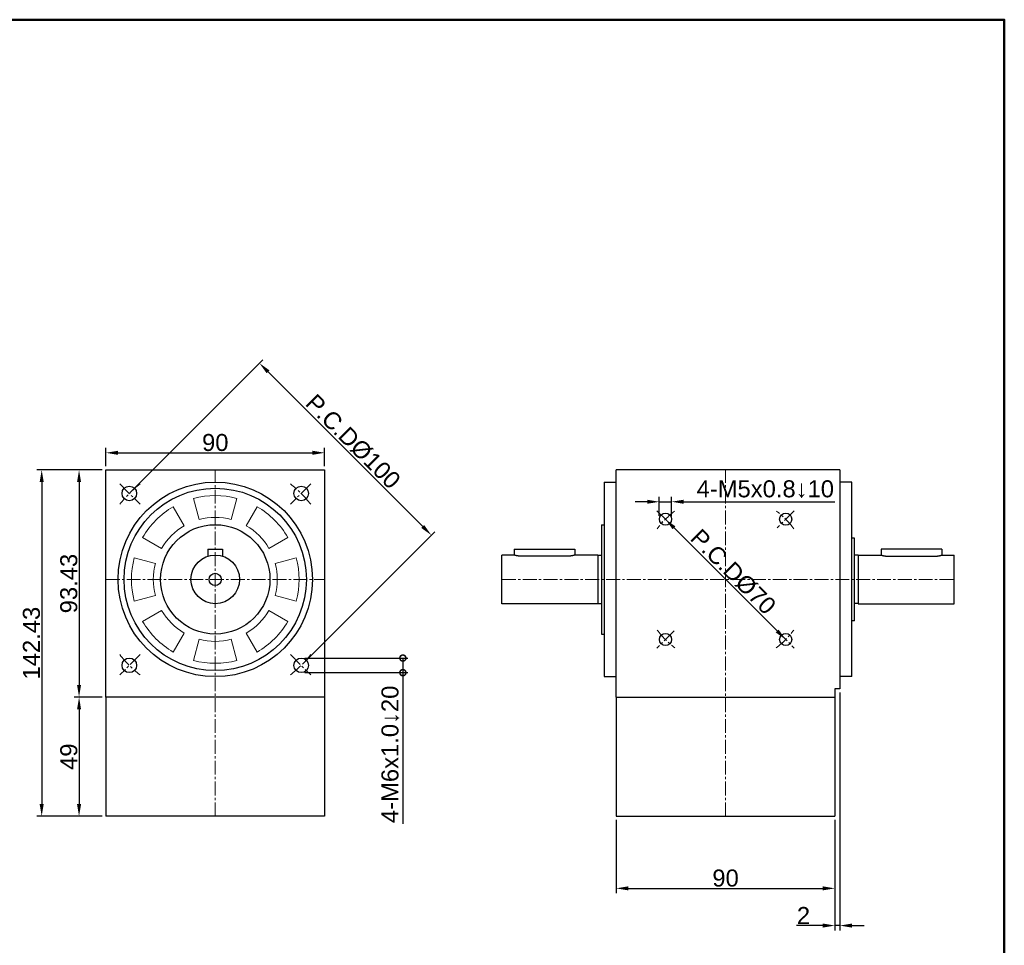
# Model space of a CAD drawing. Header units: millimetres. Extents: x 2723 to 3595, y 721 to 1332.
# Tile 9 of 9: x 3190 to 3595, y 952 to 1332. Entities that reach past the tile are written whole.
import ezdxf

# ---------------------------------------------------------------- set-up
doc = ezdxf.new("R2010")
doc.units = ezdxf.units.MM
doc.linetypes.add('CENTER2', pattern=[28.575, 19.05, -3.175, 3.175, -3.175])
for name, color, linetype, lineweight in [('中心線', 6, 'CENTER2', 5), ('圖框', 7, 'Continuous', 50), ('標註', 4, 'Continuous', 13)]:
    doc.layers.add(name, color=color, linetype=linetype, lineweight=lineweight)
doc.layers.add('產品', color=7, linetype='Continuous')
doc.styles.get("Standard").update_dxf_attribs({"font": 'arial.ttf'})
doc.dimstyles.new('yuetai', dxfattribs={"dimtxt": 7, "dimasz": 5, "dimexe": 2, "dimexo": 1.5, "dimtad": 1, "dimdsep": 46, "dimtxsty": 'Standard', "dimcen": 0, "dimadec": 0, "dimazin": 0, "dimtfac": 1, "dimtmove": 0, "dimatfit": 3, "dimfxl": 1, "dimarcsym": 0})

# ---------------------------------------------------------------- blocks, each defined once
blk = doc.blocks.new('標題欄框 下標註')
at = {"layer": '圖框'}
blk.add_lwpolyline([(2.28, 89.91), (287.28, 89.91), (287.28, 273.91), (2.28, 273.91)], close=True, dxfattribs=at)
blk = doc.blocks.new('*D17')
at = {"layer": 'Defpoints', "color": 0, "transparency": 16777216}
for p in [(3225.04, 1147.2), (3214, 1053.77), (3225.04, 1053.77)]:
    blk.add_point(p, dxfattribs=at)
at = {"layer": '標註', "color": 0, "lineweight": -2, "transparency": 16777216}
for p, q in [((3223.54, 1147.2), (3212, 1147.2)), ((3214, 1142.2), (3214, 1058.77)), ((3223.54, 1053.77), (3212, 1053.77))]:
    blk.add_line(p, q, dxfattribs=at)
at = {"layer": '標註', "color": 0, "transparency": 16777216}
for points in [[(3213.17, 1142.2), (3214.83, 1142.2), (3214, 1147.2)], [(3213.17, 1058.77), (3214.83, 1058.77), (3214, 1053.77)]]:
    blk.add_solid(points, dxfattribs=at)
at = {"layer": '標註', "color": 0, "transparency": 16777216, "insert": (3209.8, 1100.48), "char_height": 7, "attachment_point": 5, "rotation": 90}
blk.add_mtext('93.43', dxfattribs=at)
blk = doc.blocks.new('*D18')
at = {"layer": 'Defpoints', "color": 0, "transparency": 16777216}
for p in [(3225.04, 1053.77), (3214, 1004.77), (3225.04, 1004.77)]:
    blk.add_point(p, dxfattribs=at)
at = {"layer": '標註', "color": 0, "lineweight": -2, "transparency": 16777216}
for p, q in [((3223.54, 1053.77), (3212, 1053.77)), ((3214, 1048.77), (3214, 1009.77)), ((3223.54, 1004.77), (3212, 1004.77))]:
    blk.add_line(p, q, dxfattribs=at)
at = {"layer": '標註', "color": 0, "transparency": 16777216}
for points in [[(3213.17, 1048.77), (3214.83, 1048.77), (3214, 1053.77)], [(3213.17, 1009.77), (3214.83, 1009.77), (3214, 1004.77)]]:
    blk.add_solid(points, dxfattribs=at)
at = {"layer": '標註', "color": 0, "transparency": 16777216, "insert": (3209.8, 1029.27), "char_height": 7, "attachment_point": 5, "rotation": 90}
blk.add_mtext('49', dxfattribs=at)
blk = doc.blocks.new('*D32')
at = {"layer": 'Defpoints', "color": 0, "transparency": 16777216}
for p in [(3225.04, 1147.2), (3198.63, 1004.77), (3225.04, 1004.77)]:
    blk.add_point(p, dxfattribs=at)
at = {"layer": '標註', "color": 0, "lineweight": -2, "transparency": 16777216}
for p, q in [((3223.54, 1147.2), (3196.63, 1147.2)), ((3198.63, 1142.2), (3198.63, 1009.77)), ((3223.54, 1004.77), (3196.63, 1004.77))]:
    blk.add_line(p, q, dxfattribs=at)
at = {"layer": '標註', "color": 0, "transparency": 16777216}
for points in [[(3197.79, 1142.2), (3199.46, 1142.2), (3198.63, 1147.2)], [(3197.79, 1009.77), (3199.46, 1009.77), (3198.63, 1004.77)]]:
    blk.add_solid(points, dxfattribs=at)
at = {"layer": '標註', "color": 0, "transparency": 16777216, "insert": (3194.43, 1075.98), "char_height": 7, "attachment_point": 5, "rotation": 90}
blk.add_mtext('142.43', dxfattribs=at)
blk = doc.blocks.new('_DotSmall')
at = {"color": 0, "linetype": 'ByBlock', "const_width": 0.5}
blk.add_lwpolyline([(-0.0625, 0, 1), (0.0625, 0, 1)], format="xyb", close=True, dxfattribs=at)
blk = doc.blocks.new('*D34')
at = {"layer": 'Defpoints', "color": 0, "transparency": 16777216}
for p in [(3305.39, 1069.84), (3305.39, 1063.84), (3347.22, 1063.84)]:
    blk.add_point(p, dxfattribs=at)
at = {"layer": '標註', "color": 0, "lineweight": -2, "transparency": 16777216}
for p, q in [((3306.89, 1069.84), (3349.22, 1069.84)), ((3347.22, 1069.84), (3347.22, 1063.84)), ((3306.89, 1063.84), (3349.22, 1063.84)), ((3347.22, 1063.84), (3347.22, 1001.65))]:
    blk.add_line(p, q, dxfattribs=at)
at = {"layer": '標註', "color": 0, "lineweight": -2, "transparency": 16777216, "xscale": 5, "yscale": 5, "zscale": 5}
for p, rotation in [((3347.22, 1069.84), 90), ((3347.22, 1063.84), 270)]:
    blk.add_blockref('_DotSmall', p, dxfattribs=dict(at, rotation=rotation))
at = {"layer": '標註', "color": 0, "transparency": 16777216, "insert": (3342.05, 1030.25), "char_height": 7, "attachment_point": 5, "rotation": 90}
blk.add_mtext('4-M6x1.0↓20', dxfattribs=at)
blk = doc.blocks.new('*D35')
at = {"layer": 'Defpoints', "color": 0, "transparency": 16777216}
for p in [(3526.98, 1057.2), (3524.98, 1004.77), (3524.98, 959.82)]:
    blk.add_point(p, dxfattribs=at)
at = {"layer": '標註', "color": 0, "lineweight": -2, "transparency": 16777216}
for p, q in [((3526.98, 1055.7), (3526.98, 957.82)), ((3524.98, 1003.27), (3524.98, 957.82)), ((3519.98, 959.82), (3509.1, 959.82)), ((3526.98, 959.82), (3524.98, 959.82)), ((3531.98, 959.82), (3536.98, 959.82))]:
    blk.add_line(p, q, dxfattribs=at)
at = {"layer": '標註', "color": 0, "transparency": 16777216}
for points in [[(3519.98, 960.66), (3519.98, 958.99), (3524.98, 959.82)], [(3531.98, 960.66), (3531.98, 958.99), (3526.98, 959.82)]]:
    blk.add_solid(points, dxfattribs=at)
at = {"layer": '標註', "color": 0, "transparency": 16777216, "insert": (3512.04, 963.96), "char_height": 7, "attachment_point": 5}
blk.add_mtext('2', dxfattribs=at)
blk = doc.blocks.new('*D36')
at = {"layer": 'Defpoints', "color": 0, "transparency": 16777216}
for p in [(3434.98, 1004.77), (3524.98, 1004.77), (3524.98, 975.13)]:
    blk.add_point(p, dxfattribs=at)
at = {"layer": '標註', "color": 0, "lineweight": -2, "transparency": 16777216}
for p, q in [((3434.98, 1003.27), (3434.98, 973.13)), ((3524.98, 1003.27), (3524.98, 973.13)), ((3439.98, 975.13), (3519.98, 975.13))]:
    blk.add_line(p, q, dxfattribs=at)
at = {"layer": '標註', "color": 0, "transparency": 16777216}
for points in [[(3439.98, 975.96), (3439.98, 974.3), (3434.98, 975.13)], [(3519.98, 975.96), (3519.98, 974.3), (3524.98, 975.13)]]:
    blk.add_solid(points, dxfattribs=at)
at = {"layer": '標註', "color": 0, "transparency": 16777216, "insert": (3479.98, 979.33), "char_height": 7, "attachment_point": 5}
blk.add_mtext('90', dxfattribs=at)
blk = doc.blocks.new('*D41')
at = {"layer": 'Defpoints', "color": 0, "transparency": 16777216}
for p in [(3288.23, 1191.11), (3234.68, 1137.55), (3305.39, 1066.84)]:
    blk.add_point(p, dxfattribs=at)
at = {"layer": '標註', "color": 0, "lineweight": -2, "transparency": 16777216}
for p, q in [((3235.74, 1138.61), (3289.65, 1192.52)), ((3355.41, 1123.93), (3291.77, 1187.57)), ((3306.45, 1067.9), (3360.36, 1121.81))]:
    blk.add_line(p, q, dxfattribs=at)
at = {"layer": '標註', "color": 0, "transparency": 16777216}
for points in [[(3292.36, 1188.16), (3291.18, 1186.98), (3288.23, 1191.11)], [(3356, 1124.52), (3354.82, 1123.34), (3358.95, 1120.4)]]:
    blk.add_solid(points, dxfattribs=at)
at = {"layer": '標註', "color": 0, "transparency": 16777216, "insert": (3326.7, 1158.86), "char_height": 7, "attachment_point": 5, "rotation": 315}
blk.add_mtext('P.C.DØ100', dxfattribs=at)
blk = doc.blocks.new('*D46')
at = {"layer": 'Defpoints', "color": 0, "transparency": 16777216}
for p in [(3457.73, 1134.13), (3452.73, 1126.9), (3457.73, 1126.9)]:
    blk.add_point(p, dxfattribs=at)
at = {"layer": '標註', "color": 0, "lineweight": -2, "transparency": 16777216}
for p, q in [((3452.73, 1128.4), (3452.73, 1136.13)), ((3457.73, 1128.4), (3457.73, 1136.13)), ((3447.73, 1134.13), (3442.73, 1134.13)), ((3452.73, 1134.13), (3457.73, 1134.13)), ((3462.73, 1134.13), (3524.92, 1134.13))]:
    blk.add_line(p, q, dxfattribs=at)
at = {"layer": '標註', "color": 0, "transparency": 16777216}
for points in [[(3447.73, 1134.96), (3447.73, 1133.3), (3452.73, 1134.13)], [(3462.73, 1134.96), (3462.73, 1133.3), (3457.73, 1134.13)]]:
    blk.add_solid(points, dxfattribs=at)
at = {"layer": '標註', "color": 0, "transparency": 16777216, "insert": (3496.33, 1139.3), "char_height": 7, "attachment_point": 5}
blk.add_mtext('4-M5x0.8↓10', dxfattribs=at)
blk = doc.blocks.new('*D49')
at = {"layer": 'Defpoints', "color": 0, "transparency": 16777216}
for p in [(3455.23, 1126.95), (3455.23, 1126.95), (3504.73, 1077.45)]:
    blk.add_point(p, dxfattribs=at)
at = {"layer": '標註', "color": 0, "lineweight": -2, "transparency": 16777216}
for p, q in [((3454.17, 1125.88), (3453.82, 1125.53)), ((3501.2, 1080.98), (3458.77, 1123.41)), ((3503.67, 1076.39), (3503.32, 1076.03))]:
    blk.add_line(p, q, dxfattribs=at)
at = {"layer": '標註', "color": 0, "transparency": 16777216}
for points in [[(3459.36, 1124), (3458.18, 1122.82), (3455.23, 1126.95)], [(3501.79, 1081.57), (3500.61, 1080.39), (3504.73, 1077.45)]]:
    blk.add_solid(points, dxfattribs=at)
at = {"layer": '標註', "color": 0, "transparency": 16777216, "insert": (3483.09, 1105.3), "char_height": 7, "attachment_point": 5, "rotation": 315}
blk.add_mtext('P.C.DØ70', dxfattribs=at)
blk = doc.blocks.new('*D59')
at = {"layer": 'Defpoints', "color": 0, "transparency": 16777216}
for p in [(3315.04, 1154.27), (3225.04, 1147.2), (3315.04, 1147.2)]:
    blk.add_point(p, dxfattribs=at)
at = {"layer": '標註', "color": 0, "lineweight": -2, "transparency": 16777216}
for p, q in [((3225.04, 1148.7), (3225.04, 1156.27)), ((3315.04, 1148.7), (3315.04, 1156.27)), ((3230.04, 1154.27), (3310.04, 1154.27))]:
    blk.add_line(p, q, dxfattribs=at)
at = {"layer": '標註', "color": 0, "transparency": 16777216}
for points in [[(3230.04, 1155.1), (3230.04, 1153.43), (3225.04, 1154.27)], [(3310.04, 1155.1), (3310.04, 1153.43), (3315.04, 1154.27)]]:
    blk.add_solid(points, dxfattribs=at)
at = {"layer": '標註', "color": 0, "transparency": 16777216, "insert": (3270.04, 1158.46), "char_height": 7, "attachment_point": 5}
blk.add_mtext('90', dxfattribs=at)

msp = doc.modelspace()

# ---------------------------------------------------------------- linework, layer by layer
at = {"layer": '中心線', "ltscale": 0.3}
for p, q in [((3270.036, 1004.767), (3270.036, 1147.197)), ((3479.983, 1004.767), (3479.983, 1147.197)), ((3230.756, 1141.478), (3239.089, 1133.144)), ((3309.317, 1141.478), (3300.972, 1133.133)), ((3451.758, 1130.422), (3458.71, 1123.47)), ((3508.216, 1130.43), (3501.247, 1123.461)), ((3225.036, 1102.197), (3315.036, 1102.197)), ((3225.036, 1102.197), (3315.036, 1102.197)), ((3387.983, 1102.197), (3573.983, 1102.197)), ((3458.81, 1081.024), (3451.658, 1073.872)), ((3501.249, 1080.931), (3508.214, 1073.966)), ((3239.1, 1071.261), (3230.756, 1062.916)), ((3300.972, 1071.261), (3309.317, 1062.916))]:
    msp.add_line(p, q, dxfattribs=at)
for centre, radius, start, end in [((3270.036, 1102.197), 50, 128.22261, 141.77739), ((3270.036, 1102.197), 50, 38.22261, 51.77739), ((3479.983, 1102.197), 35, 126.54531, 143.45469), ((3479.983, 1102.197), 35, 36.54531, 53.45469), ((3479.983, 1102.197), 35, 216.54531, 233.45469), ((3479.983, 1102.197), 35, 306.54531, 323.45469), ((3270.036, 1102.197), 50, 218.22261, 231.77739), ((3270.036, 1102.197), 50, 308.22261, 321.77739)]:
    msp.add_arc(centre, radius, start, end, dxfattribs=at)
at = {"layer": '產品'}
for p, q in [((3225.036, 1053.767), (3225.036, 1147.197)), ((3225.036, 1147.197), (3315.036, 1147.197)), ((3315.036, 1147.197), (3315.036, 1053.767)), ((3526.983, 1147.197), (3434.983, 1147.197)), ((3434.983, 1053.767), (3434.983, 1147.197)), ((3526.983, 1147.197), (3526.983, 1057.197)), ((3429.983, 1142.197), (3429.983, 1062.197)), ((3429.983, 1142.197), (3434.983, 1142.197)), ((3531.983, 1142.197), (3526.983, 1142.197)), ((3531.983, 1062.197), (3531.983, 1142.197)), ((3428.983, 1124.697), (3428.983, 1079.697)), ((3428.983, 1124.697), (3429.983, 1124.697)), ((3532.983, 1119.197), (3531.983, 1119.197)), ((3532.983, 1085.197), (3532.983, 1119.197)), ((3267.037, 1114.697), (3273.036, 1114.697)), ((3267.037, 1114.697), (3267.037, 1111.736)), ((3273.036, 1114.697), (3273.036, 1111.736)), ((3392.983, 1114.697), (3392.983, 1112.197)), ((3417.983, 1114.697), (3417.983, 1112.197)), ((3543.982, 1114.697), (3543.982, 1112.197)), ((3568.982, 1114.697), (3568.982, 1112.197)), ((3387.983, 1092.197), (3387.983, 1112.197)), ((3392.983, 1112.197), (3387.983, 1112.197)), ((3414.983, 1111.736), (3395.983, 1111.736)), ((3427.483, 1112.197), (3417.983, 1112.197)), ((3427.483, 1112.197), (3427.483, 1092.197)), ((3427.483, 1112.097), (3428.983, 1112.097)), ((3534.483, 1112.097), (3532.983, 1112.097)), ((3534.483, 1112.197), (3534.483, 1092.197)), ((3534.483, 1112.197), (3543.982, 1112.197)), ((3546.982, 1111.736), (3565.983, 1111.736)), ((3568.983, 1112.197), (3573.983, 1112.197)), ((3573.983, 1092.197), (3573.983, 1112.197)), ((3427.483, 1092.197), (3387.983, 1092.197)), ((3427.483, 1092.297), (3428.983, 1092.297)), ((3534.483, 1092.297), (3532.983, 1092.297)), ((3534.483, 1092.197), (3573.983, 1092.197)), ((3532.983, 1085.197), (3531.983, 1085.197)), ((3428.983, 1079.697), (3429.983, 1079.697)), ((3429.983, 1062.197), (3434.983, 1062.197)), ((3531.983, 1062.197), (3526.983, 1062.197)), ((3315.036, 1053.767), (3225.036, 1053.767)), ((3225.036, 1053.767), (3225.036, 1004.767)), ((3315.036, 1053.767), (3315.036, 1004.767)), ((3434.983, 1053.767), (3524.983, 1053.767)), ((3434.983, 1053.767), (3434.983, 1004.767)), ((3526.983, 1057.197), (3524.983, 1057.197)), ((3524.983, 1057.197), (3524.983, 1053.767)), ((3524.983, 1053.767), (3524.983, 1004.767)), ((3315.036, 1004.767), (3225.036, 1004.767)), ((3434.983, 1004.767), (3524.983, 1004.767))]:
    msp.add_line(p, q, dxfattribs=at)
at = {"layer": '產品', "lineweight": 5}
for p, q in [((3263.436, 1126.828), (3261.107, 1135.521)), ((3278.966, 1135.521), (3276.636, 1126.828)), ((3252.786, 1132.075), (3257.286, 1124.281)), ((3282.786, 1124.281), (3287.286, 1132.075)), ((3247.953, 1114.947), (3240.158, 1119.447)), ((3299.914, 1119.447), (3292.12, 1114.947)), ((3236.712, 1111.126), (3245.405, 1108.797)), ((3294.667, 1108.797), (3303.361, 1111.126)), ((3245.405, 1095.597), (3236.712, 1093.268)), ((3303.361, 1093.268), (3294.667, 1095.597)), ((3240.158, 1084.947), (3247.953, 1089.447)), ((3292.12, 1089.447), (3299.914, 1084.947)), ((3257.286, 1080.113), (3252.786, 1072.319)), ((3261.107, 1068.872), (3263.436, 1077.566)), ((3276.636, 1077.566), (3278.966, 1068.872)), ((3287.286, 1072.319), (3282.786, 1080.113))]:
    msp.add_line(p, q, dxfattribs=at)
at = {"layer": '產品', "ltscale": 5}
for p, q in [((3392.983, 1114.697), (3417.983, 1114.697)), ((3568.982, 1114.697), (3543.982, 1114.697))]:
    msp.add_line(p, q, dxfattribs=at)
at = {"layer": '產品', "flags": 128}
for points in [[(3395.983, 1111.736), (3395.792, 1111.738), (3395.598, 1111.744), (3395.404, 1111.754), (3395.21, 1111.768), (3395.019, 1111.785), (3394.832, 1111.805), (3394.65, 1111.829), (3394.475, 1111.855), (3394.308, 1111.882), (3394.149, 1111.911), (3394, 1111.94), (3393.862, 1111.969), (3393.732, 1111.998), (3393.61, 1112.027), (3393.495, 1112.055), (3393.39, 1112.082), (3393.296, 1112.108), (3393.213, 1112.13), (3393.142, 1112.15), (3393.085, 1112.167), (3393.04, 1112.18), (3393.008, 1112.189), (3392.989, 1112.195), (3392.983, 1112.197)], [(3417.983, 1112.197), (3417.977, 1112.195), (3417.958, 1112.189), (3417.926, 1112.18), (3417.881, 1112.167), (3417.824, 1112.15), (3417.754, 1112.13), (3417.671, 1112.108), (3417.576, 1112.082), (3417.471, 1112.055), (3417.357, 1112.027), (3417.234, 1111.998), (3417.105, 1111.969), (3416.966, 1111.94), (3416.817, 1111.911), (3416.659, 1111.882), (3416.491, 1111.855), (3416.316, 1111.829), (3416.135, 1111.805), (3415.947, 1111.785), (3415.756, 1111.768), (3415.563, 1111.754), (3415.368, 1111.744), (3415.175, 1111.738), (3414.983, 1111.736)], [(3543.982, 1112.197), (3543.989, 1112.195), (3544.008, 1112.189), (3544.04, 1112.18), (3544.084, 1112.167), (3544.142, 1112.15), (3544.212, 1112.13), (3544.295, 1112.108), (3544.39, 1112.082), (3544.495, 1112.055), (3544.609, 1112.027), (3544.732, 1111.998), (3544.861, 1111.969), (3545, 1111.94), (3545.149, 1111.911), (3545.307, 1111.882), (3545.475, 1111.855), (3545.65, 1111.829), (3545.831, 1111.805), (3546.018, 1111.785), (3546.21, 1111.768), (3546.403, 1111.754), (3546.597, 1111.744), (3546.791, 1111.738), (3546.982, 1111.736)], [(3565.983, 1111.736), (3566.174, 1111.738), (3566.368, 1111.744), (3566.562, 1111.754), (3566.756, 1111.768), (3566.947, 1111.785), (3567.134, 1111.805), (3567.316, 1111.829), (3567.491, 1111.855), (3567.658, 1111.882), (3567.817, 1111.911), (3567.966, 1111.94), (3568.104, 1111.969), (3568.233, 1111.998), (3568.356, 1112.027), (3568.47, 1112.055), (3568.576, 1112.082), (3568.67, 1112.108), (3568.753, 1112.13), (3568.823, 1112.15), (3568.881, 1112.167), (3568.926, 1112.18), (3568.957, 1112.189), (3568.977, 1112.195), (3568.983, 1112.197)]]:
    msp.add_lwpolyline(points, dxfattribs=at)
at = {"layer": '產品'}
for centre, radius in [((3270.036, 1102.197), 40), ((3234.681, 1137.552), 3), ((3234.681, 1137.552), 3), ((3270.036, 1102.197), 37.5), ((3305.392, 1137.552), 3), ((3305.392, 1137.552), 3), ((3455.234, 1126.946), 2.5), ((3504.732, 1126.946), 2.5), ((3270.036, 1102.197), 22.5), ((3270.036, 1102.197), 10), ((3270.036, 1102.197), 2.5), ((3455.234, 1077.448), 2.5), ((3504.732, 1077.448), 2.5), ((3234.681, 1066.842), 3), ((3234.681, 1066.842), 3), ((3305.392, 1066.842), 3), ((3305.392, 1066.842), 3)]:
    msp.add_circle(centre, radius, dxfattribs=at)
at = {"layer": '產品', "lineweight": 5}
for radius, start, end in [(34.5, 75, 105), (34.5, 120, 150), (34.5, 30, 60), (25.5, 75, 105), (25.5, 120, 150), (25.5, 30, 60), (34.5, 165, 195), (34.5, 345, 15), (25.5, 165, 195), (25.5, 345, 15), (25.5, 210, 240), (25.5, 300, 330), (34.5, 210, 240), (34.5, 300, 330), (25.5, 255, 285), (34.5, 255, 285)]:
    msp.add_arc((3270.036, 1102.197), radius, start, end, dxfattribs=at)

# ---------------------------------------------------------------- block references
at = {"layer": '圖框', "xscale": 3.057730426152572, "yscale": 3.057730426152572, "zscale": 3.057730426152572}
msp.add_blockref('標題欄框 下標註', (2716.227, 494.849), dxfattribs=at)

# ---------------------------------------------------------------- dimensions: what is measured, and where the dimension line sits
at = {"layer": '標註'}
for p1, p2, distance, picture, middle in [((3305.392, 1066.842), (3234.681, 1137.552), -75.737, '*D41', (3326.698, 1158.858)), ((3504.732, 1077.448), (3455.234, 1126.946), 0, '*D49', (3483.091, 1105.304))]:
    dim = msp.add_aligned_dim(p1=p1, p2=p2, distance=distance, text='P.C.DØ<>', dimstyle='yuetai', dxfattribs=at)
    dim.commit()
    dim.dimension.update_dxf_attribs({"geometry": picture, "text_midpoint": middle})
for base, p1, p2, picture, middle in [((3315.036, 1154.266), (3225.036, 1147.197), (3315.036, 1147.197), '*D59', (3270.036, 1158.465)), ((3524.983, 959.824), (3526.983, 1057.197), (3524.983, 1004.767), '*D35', (3512.04, 963.963)), ((3524.983, 975.13), (3434.983, 1004.767), (3524.983, 1004.767), '*D36', (3479.983, 979.329))]:
    dim = msp.add_linear_dim(base=base, p1=p1, p2=p2, dimstyle='yuetai', dxfattribs=at)
    dim.commit()
    dim.dimension.update_dxf_attribs({"geometry": picture, "text_midpoint": middle})
for base, p1, p2, picture, middle in [((3198.627, 1004.767), (3225.036, 1147.197), (3225.036, 1004.767), '*D32', (3194.426, 1075.982)), ((3214.002, 1053.767), (3225.036, 1147.197), (3225.036, 1053.767), '*D17', (3209.8, 1100.482)), ((3214.002, 1004.767), (3225.036, 1053.767), (3225.036, 1004.767), '*D18', (3209.803, 1029.267))]:
    dim = msp.add_linear_dim(base=base, p1=p1, p2=p2, angle=90, dimstyle='yuetai', dxfattribs=at)
    dim.commit()
    dim.dimension.update_dxf_attribs({"geometry": picture, "text_midpoint": middle})
dim = msp.add_linear_dim(base=(3457.734, 1134.132), p1=(3452.734, 1126.905), p2=(3457.734, 1126.905), angle=180, text='4-M<>x0.8↓10', dimstyle='yuetai', dxfattribs=at)
dim.commit()
dim.dimension.update_dxf_attribs({"geometry": '*D46', "text_midpoint": (3496.328, 1139.295)})
dim = msp.add_linear_dim(base=(3347.216, 1063.842), p1=(3305.392, 1069.842), p2=(3305.392, 1063.842), angle=270, text='4-M<>x1.0↓20', dimstyle='yuetai', override={"dimblk1": 'DotSmall', "dimblk2": 'DotSmall', "dimsah": 1}, dxfattribs=at)
dim.commit()
dim.dimension.update_dxf_attribs({"geometry": '*D34', "text_midpoint": (3342.053, 1030.248)})

doc.saveas('drawing.dxf')
